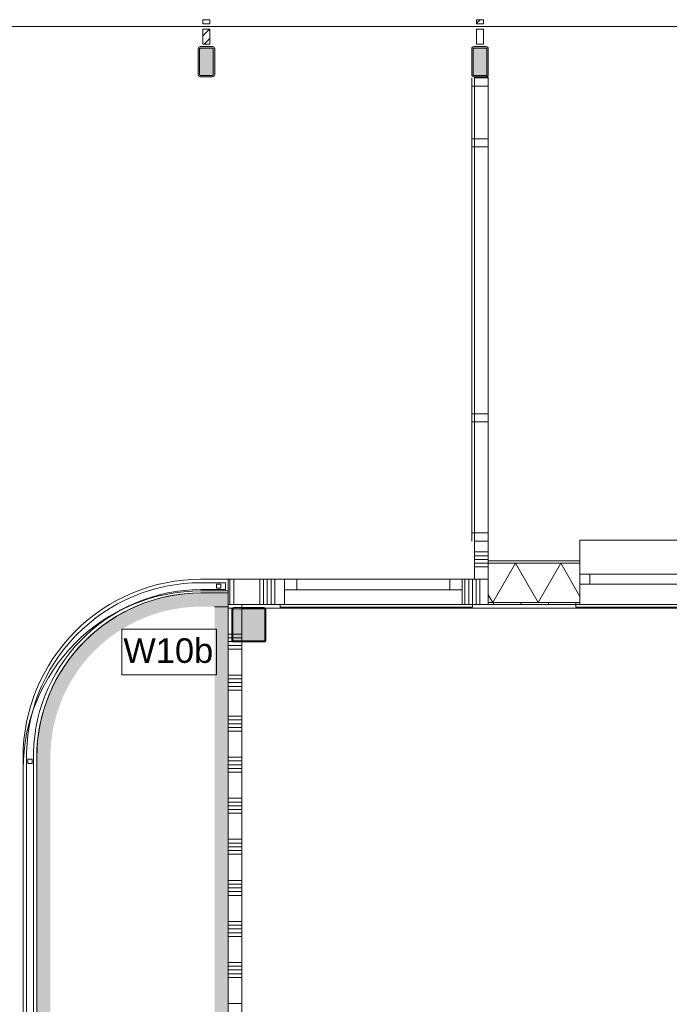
# Model space of a CAD drawing. Header units: millimetres. Extents: x -850 to 154668, y -24973 to 71030.
# Tile 197 of 212: x 71935 to 76685, y 23204 to 30400. Entities that reach past the tile are written whole.
import ezdxf

# ---------------------------------------------------------------- set-up
doc = ezdxf.new("R2010")
doc.units = ezdxf.units.MM
doc.header["$MEASUREMENT"] = 0
for name, color, linetype in [('Info Wandafwerking aanduiding', 7, 'Continuous'), ('Info Wandafwerking aanduiding Doorsnede-arcering', 7, 'Continuous'), ('New_21 Buitenwanden', 7, 'Continuous'), ('New_21 Buitenwanden Doorsnede-arcering', 7, 'Continuous'), ('New_21 Buitenwanden Laagscheidingslijnen', 7, 'Continuous'), ('New_21 Buitenwanden Ramen', 7, 'Continuous'), ('New_21 Vliesgevels', 7, 'Continuous'), ('New_21 Vliesgevels Doorsnede-arcering', 7, 'Continuous'), ('New_22 NC Binnenwanden', 7, 'Continuous'), ('New_22 NC Binnenwanden Doorsnede-arcering', 7, 'Continuous'), ('New_22 NC Binnenwanden Ramen', 7, 'Continuous'), ('New_23 Vloeren', 7, 'Continuous'), ('New_34 Balustrades', 7, 'Continuous'), ('New_Z Ruimtefuncties Zone omranding', 7, 'Continuous'), ('S-COLS-____-OTLN.RVT S', 7, 'Continuous'), ('S-COLS-____-OTLN.RVT S 2D arcering', 7, 'Continuous')]:
    doc.layers.add(name, color=color, linetype=linetype)
doc.styles.add('GENERATED_STYLE_1', font='txt')
pattern_1 = [(45, (0, 0), (-176.7767, 176.7767), []), (45, (-35.36, 35.36), (-176.7767, 176.7767), []), (45, (-70.7, 70.7), (-176.7767, 176.7767), [])]

# ---------------------------------------------------------------- blocks, each defined once
blk = doc.blocks.new('Slab_4_2', base_point=(42240, 24215))
at = {"layer": 'New_23 Vloeren', "color": 1, "linetype": 'Continuous', "lineweight": 0, "flags": 128}
blk.add_lwpolyline([(64109.9, 18020), (64209.9, 18020), (72060, 18020), (72060, 25010, -0.414213), (73260, 26210), (73460, 26210), (73460, 26125), (99110, 26125), (99110, 0), (73125, 0), (73125, 1975.4), (61760, 1975.4)], format="xyb", dxfattribs=at)
blk = doc.blocks.new('*X49')
at = {"layer": 'New_22 NC Binnenwanden Doorsnede-arcering', "color": 254, "linetype": 'Continuous', "lineweight": 0, "true_color": 0xe9ebeb}
for p, q in [((73460, 26099.9), (73467.5, 26099.9)), ((73467.5, 26099.9), (73500.7, 26099.9)), ((73460, 25909.6), (73467.5, 25909.6)), ((73467.5, 25909.6), (73485, 25909.6)), ((73460, 25882.2), (73467.5, 25882.2)), ((73460, 25854.7), (73467.5, 25854.7)), ((73467.5, 25882.2), (73485, 25882.2)), ((73467.5, 25854.7), (73489.7, 25854.7)), ((73460, 25827.3), (73467.5, 25827.3)), ((73460, 25799.9), (73467.5, 25799.9)), ((73467.5, 25827.3), (73560, 25827.3)), ((73467.5, 25799.9), (73560, 25799.9)), ((73460, 25609.6), (73467.5, 25609.6)), ((73460, 25582.2), (73467.5, 25582.2)), ((73460, 25554.7), (73467.5, 25554.7)), ((73467.5, 25609.6), (73560, 25609.6)), ((73467.5, 25582.2), (73560, 25582.2)), ((73467.5, 25554.7), (73560, 25554.7)), ((73460, 25527.3), (73467.5, 25527.3)), ((73460, 25499.9), (73467.5, 25499.9)), ((73467.5, 25527.3), (73560, 25527.3)), ((73467.5, 25499.9), (73560, 25499.9)), ((73460, 25309.6), (73467.5, 25309.6)), ((73460, 25282.2), (73467.5, 25282.2)), ((73467.5, 25309.6), (73560, 25309.6)), ((73467.5, 25282.2), (73560, 25282.2)), ((73460, 25254.7), (73467.5, 25254.7)), ((73460, 25227.3), (73467.5, 25227.3)), ((73460, 25199.9), (73467.5, 25199.9)), ((73467.5, 25254.7), (73560, 25254.7)), ((73467.5, 25227.3), (73560, 25227.3)), ((73467.5, 25199.9), (73560, 25199.9)), ((73460, 25009.6), (73467.5, 25009.6)), ((73460, 24982.2), (73467.5, 24982.2)), ((73467.5, 25009.6), (73560, 25009.6)), ((73467.5, 24982.2), (73560, 24982.2)), ((73460, 24954.7), (73467.5, 24954.7)), ((73460, 24927.3), (73467.5, 24927.3)), ((73460, 24899.9), (73467.5, 24899.9)), ((73467.5, 24954.7), (73560, 24954.7)), ((73467.5, 24927.3), (73560, 24927.3)), ((73467.5, 24899.9), (73560, 24899.9)), ((73460, 24709.6), (73467.5, 24709.6)), ((73467.5, 24709.6), (73560, 24709.6)), ((73460, 24682.2), (73467.5, 24682.2)), ((73460, 24654.7), (73467.5, 24654.7)), ((73460, 24627.3), (73467.5, 24627.3)), ((73467.5, 24682.2), (73560, 24682.2)), ((73467.5, 24654.7), (73560, 24654.7)), ((73467.5, 24627.3), (73560, 24627.3)), ((73460, 24599.9), (73467.5, 24599.9)), ((73467.5, 24599.9), (73560, 24599.9)), ((73460, 24409.6), (73467.5, 24409.6)), ((73467.5, 24409.6), (73560, 24409.6)), ((73460, 24382.2), (73467.5, 24382.2)), ((73460, 24354.7), (73467.5, 24354.7)), ((73460, 24327.3), (73467.5, 24327.3)), ((73467.5, 24382.2), (73560, 24382.2)), ((73467.5, 24354.7), (73560, 24354.7)), ((73467.5, 24327.3), (73560, 24327.3)), ((73460, 24299.9), (73467.5, 24299.9)), ((73467.5, 24299.9), (73560, 24299.9)), ((73460, 24109.6), (73467.5, 24109.6)), ((73467.5, 24109.6), (73560, 24109.6)), ((73460, 24082.2), (73467.5, 24082.2)), ((73460, 24054.7), (73467.5, 24054.7)), ((73467.5, 24082.2), (73560, 24082.2)), ((73467.5, 24054.7), (73560, 24054.7)), ((73460, 24027.3), (73467.5, 24027.3)), ((73460, 23999.9), (73467.5, 23999.9)), ((73467.5, 24027.3), (73560, 24027.3)), ((73467.5, 23999.9), (73560, 23999.9)), ((73460, 23809.6), (73467.5, 23809.6)), ((73460, 23782.2), (73467.5, 23782.2)), ((73460, 23754.7), (73467.5, 23754.7)), ((73467.5, 23809.6), (73560, 23809.6)), ((73467.5, 23782.2), (73560, 23782.2)), ((73467.5, 23754.7), (73560, 23754.7)), ((73460, 23727.3), (73467.5, 23727.3)), ((73460, 23699.9), (73467.5, 23699.9)), ((73467.5, 23727.3), (73560, 23727.3)), ((73467.5, 23699.9), (73560, 23699.9)), ((73460, 23509.6), (73467.5, 23509.6)), ((73460, 23482.2), (73467.5, 23482.2)), ((73467.5, 23509.6), (73560, 23509.6)), ((73467.5, 23482.2), (73560, 23482.2)), ((73460, 23454.7), (73467.5, 23454.7)), ((73460, 23427.3), (73467.5, 23427.3)), ((73460, 23399.9), (73467.5, 23399.9)), ((73467.5, 23454.7), (73560, 23454.7)), ((73467.5, 23427.3), (73560, 23427.3)), ((73467.5, 23399.9), (73560, 23399.9)), ((73460, 23209.6), (73467.5, 23209.6)), ((73467.5, 23209.6), (73560, 23209.6))]:
    blk.add_line(p, q, dxfattribs=at)
blk = doc.blocks.new('*X50')
at = {"layer": 'New_22 NC Binnenwanden Doorsnede-arcering', "color": 254, "linetype": 'Continuous', "lineweight": 0, "true_color": 0xe9ebeb}
for p, q in [((73493, 25909.6), (73560, 25909.6)), ((73493, 25882.2), (73560, 25882.2))]:
    blk.add_line(p, q, dxfattribs=at)
blk = doc.blocks.new('Wall_7_2', base_point=(73460, 26125))
at = {"layer": 'New_22 NC Binnenwanden', "color": 8, "linetype": 'Continuous', "lineweight": 0, "true_color": 0x778488, "flags": 128}
for points in [[(73460, 26125), (73460, 17250)], [(73560, 26125), (73460, 26125)], [(73560, 26100), (73560, 26125)], [(73560, 25858), (73560, 26092)], [(73560, 17525), (73560, 25850)]]:
    blk.add_lwpolyline(points, dxfattribs=at)
at = {"layer": 'New_22 NC Binnenwanden', "color": 8, "lineweight": 0, "true_color": 0x778488}
for name in ['*X49', '*X50']:
    blk.add_blockref(name, (0, 0), dxfattribs=at)
blk = doc.blocks.new('Wall_67_2', base_point=(73260, 26310))
at = {"layer": 'New_22 NC Binnenwanden', "color": 8, "linetype": 'Continuous', "lineweight": 0, "true_color": 0x778488}
for radius, start, end in [(1300, 89.99926, 180.00035), (1200, 89.99923, 180.00036)]:
    blk.add_arc((73260, 25010), radius, start, end, dxfattribs=at)
blk = doc.blocks.new('Wall_68_2', base_point=(71960, 25010))
at = {"layer": 'New_22 NC Binnenwanden', "color": 8, "linetype": 'Continuous', "lineweight": 0, "true_color": 0x778488, "flags": 128}
for points in [[(71960, 25010), (71960, 19005)], [(72060, 19005), (72060, 25010)]]:
    blk.add_lwpolyline(points, dxfattribs=at)
blk = doc.blocks.new('Wall_74_2', base_point=(73460, 26310))
at = {"layer": 'New_22 NC Binnenwanden', "color": 8, "linetype": 'Continuous', "lineweight": 0, "true_color": 0x778488, "flags": 128}
for points in [[(73460, 26310), (73260, 26310)], [(73460, 26310), (73460, 26210)], [(73260, 26210), (73460, 26210)]]:
    blk.add_lwpolyline(points, dxfattribs=at)
blk = doc.blocks.new('Curtain Wall_98_2')
at = {"layer": 'New_21 Vliesgevels Doorsnede-arcering', "linetype": 'Continuous', "lineweight": 0, "true_color": 0x000000}
h = blk.add_hatch(dxfattribs=at)
h.set_pattern_fill('505_Aluminium_0002', color=18, style=0, pattern_type=2)
h.set_pattern_definition(pattern_1)
h.paths.add_polyline_path([(73325.1, 30370), (73325.1, 30400), (73275.1, 30400), (73275.1, 30370)])
h = blk.add_hatch(dxfattribs=at)
h.set_pattern_fill('505_Aluminium_0002', color=18, style=0, pattern_type=2)
h.set_pattern_definition(pattern_1)
h.paths.add_polyline_path([(75325.1, 30370), (75325.1, 30400), (75275.1, 30400), (75275.1, 30370)])
h = blk.add_hatch(dxfattribs=at)
h.set_pattern_fill('505_Aluminium_0002', color=18, style=0, pattern_type=2)
h.set_pattern_definition(pattern_1)
h.paths.add_polyline_path([(73325.1, 30330), (73275.1, 30330), (73275.1, 30220), (73325.1, 30220)])
h = blk.add_hatch(dxfattribs=at)
h.set_pattern_fill('505_Aluminium_0002', color=18, style=0, pattern_type=2)
h.set_pattern_definition(pattern_1)
h.paths.add_polyline_path([(75325.1, 30330), (75275.1, 30330), (75275.1, 30220), (75325.1, 30220)])
at = {"layer": 'New_21 Vliesgevels', "color": 1, "linetype": 'Continuous', "lineweight": 0}
for p, q in [((73275.1, 30400), (73275.1, 30370)), ((73325.1, 30400), (73275.1, 30400)), ((73325.1, 30370), (73275.1, 30370)), ((73325.1, 30400), (73325.1, 30370)), ((75275.1, 30400), (75275.1, 30370)), ((75325.1, 30400), (75275.1, 30400)), ((75325.1, 30370), (75275.1, 30370)), ((75325.1, 30400), (75325.1, 30370)), ((71300.1, 30350), (73300.1, 30350)), ((73275.1, 30330), (73275.1, 30220)), ((73325.1, 30330), (73275.1, 30330)), ((73300.1, 30350), (75300.1, 30350)), ((73325.1, 30330), (73325.1, 30220)), ((75275.1, 30330), (75275.1, 30220)), ((75325.1, 30330), (75275.1, 30330)), ((75300.1, 30350), (77300.1, 30350)), ((75325.1, 30330), (75325.1, 30220)), ((73325.1, 30220), (73275.1, 30220)), ((75325.1, 30220), (75275.1, 30220))]:
    blk.add_line(p, q, dxfattribs=at)
blk = doc.blocks.new('*X1019')
at = {"layer": 'New_21 Buitenwanden Doorsnede-arcering', "linetype": 'Continuous', "lineweight": 0, "true_color": 0xe9ebeb}
for points in [[(75451.3, 26427.2), (75451.3, 26427.1), (75601.3, 26427.1), (75601.3, 26427.2)], [(75751.3, 26427.2), (75751.3, 26427.1), (75901.3, 26427.1), (75901.3, 26427.2)]]:
    blk.add_hatch(color=254, dxfattribs=at).paths.add_polyline_path(points)
blk = doc.blocks.new('*X1028')
at = {"layer": 'New_21 Buitenwanden Doorsnede-arcering', "linetype": 'Continuous', "lineweight": 0, "true_color": 0xe9ebeb}
for points in [[(75451.3, 26140.1), (75451.3, 26140), (75601.3, 26140), (75601.3, 26140.1)], [(75751.3, 26140.1), (75751.3, 26140), (75901.3, 26140), (75901.3, 26140.1)]]:
    blk.add_hatch(color=254, dxfattribs=at).paths.add_polyline_path(points)
blk = doc.blocks.new('*X1037')
at = {"layer": 'New_21 Buitenwanden Doorsnede-arcering', "color": 254, "linetype": 'Continuous', "lineweight": 0, "true_color": 0xe9ebeb}
for p, q in [((75559, 26427.1), (75393.3, 26140.1)), ((75559, 26427.1), (75724.7, 26140.1)), ((75890.4, 26427.1), (75724.7, 26140.1)), ((75890.4, 26427.1), (76030.2, 26184.9)), ((75360.1, 26197.6), (75393.3, 26140.1))]:
    blk.add_line(p, q, dxfattribs=at)
blk = doc.blocks.new('R1 22_7')
at = {"layer": 'New_21 Buitenwanden Ramen', "color": 1, "linetype": 'Continuous', "lineweight": 0}
for p, q in [((-725, 150.2), (-725, 168.2)), ((-725, 168.2), (680, 168.2)), ((-650, 150.2), (-680, 150.2)), ((-650, 150.2), (-680, 150.2)), ((-650, 135.2), (-650, 150.2)), ((-650, 135.2), (-650, 150.2)), ((650, 135.2), (650, 150.2)), ((650, 135.2), (650, 150.2)), ((650, 150.2), (680, 150.2)), ((650, 150.2), (680, 150.2)), ((680, 168.2), (680, 150.2)), ((-650, 0), (-650, 135.1)), ((-650, 0), (-650, 135.1)), ((650, 0), (650, 135.1)), ((650, 0), (650, 135.1)), ((-650, 0), (-577, 0)), ((-650, -72), (-650, 0)), ((-650, -72), (-650, 0)), ((-577, 0), (-577, -72)), ((-577, 0), (577, 0)), ((577, -72), (577, 0)), ((577, 0), (650, 0)), ((650, -72), (650, 0)), ((650, -72), (650, 0)), ((-577, -72), (-650, -72)), ((-650, -152), (-650, -72)), ((577, -72), (-577, -72)), ((650, -72), (577, -72)), ((650, -152), (650, -72)), ((-650, -170), (-650, -320)), ((650, -320), (650, -170)), ((-650, -320), (650, -320))]:
    blk.add_line(p, q, dxfattribs=at)
at = {"layer": 'New_21 Buitenwanden Ramen', "color": 9, "linetype": 'Continuous', "lineweight": 0}
for p, q in [((-650, 150.2), (650, 150.2)), ((-650, 135.1), (-650, 135.2)), ((-650, 135.1), (-650, 135.2)), ((650, 135.1), (650, 135.2)), ((650, 135.1), (650, 135.2)), ((-650, -170), (-650, -152)), ((650, -170), (650, -152))]:
    blk.add_line(p, q, dxfattribs=at)
blk = doc.blocks.new('Wall_155_2', base_point=(99110, 26125))
at = {"layer": 'New_21 Buitenwanden Doorsnede-arcering', "linetype": 'Continuous', "lineweight": 0, "true_color": 0xe9ebeb}
h = blk.add_hatch(dxfattribs=at)
h.set_pattern_fill('930_Lijnen_vert_200_0002', color=254, style=0, pattern_type=2)
h.set_pattern_definition([(270, (0, 0), (200, 0), [])])
h.paths.add_polyline_path([(75360.1, 26125), (76030.2, 26125), (76030.2, 26140), (75360.1, 26140)])
at = {"layer": 'New_21 Buitenwanden', "color": 8, "linetype": 'Continuous', "lineweight": 0, "true_color": 0x778488}
for p, q in [((76030.2, 26445.2), (76030.2, 26427.2)), ((76030.2, 26427.2), (76030.2, 26347.2)), ((76030.2, 26347.2), (76030.2, 26275.2)), ((76030.2, 26275.2), (76030.2, 26140.1)), ((76030.2, 26125), (76000.2, 26125)), ((76030.2, 26140.1), (76030.2, 26140)), ((76030.2, 26140), (76030.2, 26125))]:
    blk.add_line(p, q, dxfattribs=at)
at = {"layer": 'New_21 Buitenwanden', "color": 8, "linetype": 'Continuous', "lineweight": 0, "true_color": 0x778488, "flags": 128}
for points in [[(76030.2, 26445.2), (75360.1, 26445.2)], [(75360.1, 26445.2), (75360.1, 26427.2)], [(75360.1, 26427.2), (75360.1, 26427.1)], [(75360.1, 26427.1), (75360.1, 26140.1)], [(75360.1, 26140.1), (75360.1, 26140)], [(75360.1, 26140), (75360.1, 26125)], [(75360.1, 26125), (76030.2, 26125)]]:
    blk.add_lwpolyline(points, dxfattribs=at)
at = {"layer": 'New_21 Buitenwanden Laagscheidingslijnen', "color": 8, "linetype": 'Continuous', "lineweight": 0, "true_color": 0x778488}
for p, q in [((76030.2, 26427.2), (75360.1, 26427.2)), ((76030.2, 26427.1), (75360.1, 26427.1)), ((75360.1, 26140.1), (76030.2, 26140.1)), ((75360.1, 26140), (76030.2, 26140))]:
    blk.add_line(p, q, dxfattribs=at)
at = {"layer": 'New_21 Buitenwanden', "color": 8, "lineweight": 0, "true_color": 0x778488}
for name in ['*X1037', '*X1019', '*X1028']:
    blk.add_blockref(name, (0, 0), dxfattribs=at)
at = {"layer": 'New_21 Buitenwanden Ramen', "color": 1, "linetype": 'Continuous', "lineweight": 0, "zscale": 1000, "rotation": 180}
blk.add_blockref('R1 22_7', (76680.2, 26275.2), dxfattribs=at)
blk = doc.blocks.new('*X1238')
at = {"layer": 'New_22 NC Binnenwanden Doorsnede-arcering', "color": 254, "linetype": 'Continuous', "lineweight": 0, "true_color": 0xe9ebeb}
for p, q in [((73472.6, 26125), (73472.6, 26310)), ((73500, 26125), (73500, 26310)), ((73690.3, 26125), (73690.3, 26310)), ((73717.7, 26125), (73717.7, 26310)), ((73745.1, 26125), (73745.1, 26310)), ((73772.6, 26125), (73772.6, 26310)), ((73800, 26125), (73800, 26310))]:
    blk.add_line(p, q, dxfattribs=at)
blk = doc.blocks.new('*X1239')
at = {"layer": 'New_22 NC Binnenwanden Doorsnede-arcering', "color": 254, "linetype": 'Continuous', "lineweight": 0, "true_color": 0xe9ebeb}
for p, q in [((75190.3, 26125), (75190.3, 26310)), ((75217.7, 26125), (75217.7, 26310)), ((75245.1, 26125), (75245.1, 26310)), ((75272.6, 26125), (75272.6, 26310)), ((75300, 26125), (75300, 26310))]:
    blk.add_line(p, q, dxfattribs=at)
blk = doc.blocks.new('R1 22_10')
at = {"layer": 'New_22 NC Binnenwanden Ramen', "color": 1, "linetype": 'Continuous', "lineweight": 0}
for p, q in [((-725, 109), (-725, 127)), ((-725, 127), (680, 127)), ((-650, 109), (-680, 109)), ((-650, 109), (-680, 109)), ((-650, 0), (-650, 109)), ((-650, 0), (-650, 109)), ((650, 0), (650, 109)), ((650, 0), (650, 109)), ((650, 109), (680, 109)), ((650, 109), (680, 109)), ((680, 127), (680, 109)), ((-650, 0), (-560, 0)), ((-650, -76), (-650, 0)), ((-650, -76), (-650, 0)), ((-560, 0), (-560, -76)), ((-560, 0), (560, 0)), ((560, -76), (560, 0)), ((560, 0), (650, 0)), ((650, -76), (650, 0)), ((650, -76), (650, 0)), ((-560, -76), (-650, -76)), ((560, -76), (-560, -76)), ((650, -76), (560, -76))]:
    blk.add_line(p, q, dxfattribs=at)
at = {"layer": 'New_22 NC Binnenwanden Ramen', "color": 9, "linetype": 'Continuous', "lineweight": 0}
blk.add_line((-650, 109), (650, 109), dxfattribs=at)
blk = doc.blocks.new('Wall_171_2', base_point=(75360.1, 26310))
at = {"layer": 'New_22 NC Binnenwanden', "color": 8, "linetype": 'Continuous', "lineweight": 0, "true_color": 0x778488}
for p, q in [((73870.2, 26310), (73870.2, 26234)), ((75170.2, 26310), (75170.2, 26234)), ((73870.2, 26234), (73870.2, 26125)), ((75170.2, 26234), (75170.2, 26125)), ((73870.2, 26125), (73840.2, 26125)), ((75170.2, 26125), (75200.2, 26125))]:
    blk.add_line(p, q, dxfattribs=at)
at = {"layer": 'New_22 NC Binnenwanden', "color": 8, "linetype": 'Continuous', "lineweight": 0, "true_color": 0x778488, "flags": 128}
for points in [[(73870.2, 26310), (73460, 26310)], [(73460, 26310), (73460, 26125)], [(75360.1, 26310), (75170.2, 26310)], [(75360.1, 26125), (75360.1, 26310)], [(73460, 26125), (73870.2, 26125)], [(75170.2, 26125), (75360.1, 26125)]]:
    blk.add_lwpolyline(points, dxfattribs=at)
at = {"layer": 'New_22 NC Binnenwanden', "color": 8, "lineweight": 0, "true_color": 0x778488}
for name in ['*X1238', '*X1239']:
    blk.add_blockref(name, (0, 0), dxfattribs=at)
at = {"layer": 'New_22 NC Binnenwanden Ramen', "color": 1, "linetype": 'Continuous', "lineweight": 0, "zscale": 1000, "rotation": 180}
blk.add_blockref('R1 22_10', (74520.2, 26234), dxfattribs=at)
blk = doc.blocks.new('Wall_306_2', base_point=(72059.8, 18020))
at = {"layer": 'Info Wandafwerking aanduiding Doorsnede-arcering', "linetype": 'Continuous', "lineweight": 0, "true_color": 0xf913a5}
blk.add_hatch(color=220, dxfattribs=at).paths.add_polyline_path([(72159.8, 18020), (72160, 24981.8), (72060, 24980.5), (72059.8, 18020)])
blk = doc.blocks.new('Wall_307_2', base_point=(73260, 26210))
at = {"layer": 'Info Wandafwerking aanduiding Doorsnede-arcering', "linetype": 'Continuous', "lineweight": 0, "true_color": 0xf913a5}
blk.add_hatch(color=220, dxfattribs=at).paths.add_polyline_path([(73260, 26210, 0.421244), (72060, 24980.5), (72160, 24981.8, -0.421559), (73260, 26110)])
blk = doc.blocks.new('Wall_308_2', base_point=(73260, 26210))
at = {"layer": 'Info Wandafwerking aanduiding Doorsnede-arcering', "linetype": 'Continuous', "lineweight": 0, "true_color": 0xf913a5}
blk.add_hatch(color=220, dxfattribs=at).paths.add_polyline_path([(73260, 26110), (73460, 26110), (73460, 26210), (73260, 26210)])
blk = doc.blocks.new('Wall_366_2', base_point=(73460, 17150))
at = {"layer": 'Info Wandafwerking aanduiding Doorsnede-arcering', "linetype": 'Continuous', "lineweight": 0}
blk.add_hatch(color=1, dxfattribs=at).paths.add_polyline_path([(73460, 17150), (73460, 26110), (73360, 26110), (73360, 17150)])
at = {"layer": 'Info Wandafwerking aanduiding', "color": 9, "linetype": 'Continuous', "lineweight": 0, "flags": 128}
blk.add_lwpolyline([(73460, 26110), (73360, 26110)], dxfattribs=at)
blk = doc.blocks.new('Railing_17_2')
at = {"layer": 'New_34 Balustrades', "color": 9, "linetype": 'Continuous', "lineweight": 0}
for p, q in [((73390, 26285), (73260, 26285)), ((73375, 26275), (73375, 26245)), ((73405, 26275), (73375, 26275)), ((73440, 26285), (73390, 26285)), ((73405, 26245), (73405, 26275)), ((73440, 26235), (73440, 26285)), ((73260, 26235), (73390, 26235)), ((73375, 26245), (73405, 26245)), ((73390, 26235), (73440, 26235)), ((71985, 24979.7), (71984.8, 18070)), ((72025, 24994.9), (71995, 24994.9)), ((71995, 24994.9), (71995, 24964.9)), ((72025, 24964.9), (72025, 24994.9)), ((72034.8, 18070), (72035, 24980.2)), ((71995, 24964.9), (72025, 24964.9))]:
    blk.add_line(p, q, dxfattribs=at)
for radius, end in [(1275.6, 181.33466), (1225.6, 181.36164)]:
    blk.add_arc((73260.3, 25009.4), radius, 90.01323, end, dxfattribs=at)
blk = doc.blocks.new('Column 151[3]_2', base_point=(0.5, 3))
at = {"layer": 'S-COLS-____-OTLN.RVT S 2D arcering', "linetype": 'Continuous', "lineweight": 0, "true_color": 0x778488}
h = blk.add_hatch(color=8, dxfattribs=at)
h.paths.add_polyline_path([(73240.6, 29998), (73241.7, 29992.2), (73245, 29987.4), (73249.8, 29984.1), (73255.6, 29983), (73345.6, 29983), (73351.3, 29984.1), (73356.2, 29987.4), (73359.4, 29992.2), (73360.6, 29998), (73360.6, 30188), (73359.4, 30193.7), (73356.2, 30198.6), (73351.3, 30201.8), (73345.6, 30203), (73255.6, 30203), (73249.8, 30201.8), (73245, 30198.6), (73241.7, 30193.7), (73240.6, 30188)])
h.paths.add_polyline_path([(73345.6, 29993), (73255.6, 29993), (73253.7, 29993.3), (73252, 29994.4), (73251, 29996), (73250.6, 29998), (73250.6, 30188), (73251, 30189.9), (73252, 30191.5), (73253.7, 30192.6), (73255.6, 30193), (73345.6, 30193), (73347.5, 30192.6), (73349.1, 30191.5), (73350.2, 30189.9), (73350.6, 30188), (73350.6, 29998), (73350.2, 29996), (73349.1, 29994.4), (73347.5, 29993.3)], flags=0)
blk.add_hatch(color=8, dxfattribs=at).paths.add_polyline_path([(73345.6, 30193), (73255.6, 30193), (73253.7, 30192.6), (73252, 30191.5), (73251, 30189.9), (73250.6, 30188), (73250.6, 29998), (73251, 29996), (73252, 29994.4), (73253.7, 29993.3), (73255.6, 29993), (73345.6, 29993), (73347.5, 29993.3), (73349.1, 29994.4), (73350.2, 29996), (73350.6, 29998), (73350.6, 30188), (73350.2, 30189.9), (73349.1, 30191.5), (73347.5, 30192.6)])
at = {"layer": 'S-COLS-____-OTLN.RVT S', "color": 1, "linetype": 'Continuous', "lineweight": 0}
for p, q in [((73241.7, 30193.7), (73240.6, 30188)), ((73240.6, 30188), (73240.6, 29998)), ((73245, 30198.6), (73241.7, 30193.7)), ((73249.8, 30201.8), (73245, 30198.6)), ((73255.6, 30203), (73249.8, 30201.8)), ((73250.6, 30188), (73251, 30189.9)), ((73250.6, 29998), (73250.6, 30188)), ((73251, 30189.9), (73252, 30191.5)), ((73252, 30191.5), (73253.7, 30192.6)), ((73253.7, 30192.6), (73255.6, 30193)), ((73345.6, 30203), (73255.6, 30203)), ((73255.6, 30193), (73345.6, 30193)), ((73351.3, 30201.8), (73345.6, 30203)), ((73345.6, 30193), (73347.5, 30192.6)), ((73347.5, 30192.6), (73349.1, 30191.5)), ((73349.1, 30191.5), (73350.2, 30189.9)), ((73350.2, 30189.9), (73350.6, 30188)), ((73350.6, 30188), (73350.6, 29998)), ((73356.2, 30198.6), (73351.3, 30201.8)), ((73359.4, 30193.7), (73356.2, 30198.6)), ((73360.6, 30188), (73359.4, 30193.7)), ((73360.6, 29998), (73360.6, 30188)), ((73240.6, 29998), (73241.7, 29992.2)), ((73241.7, 29992.2), (73245, 29987.4)), ((73245, 29987.4), (73249.8, 29984.1)), ((73249.8, 29984.1), (73255.6, 29983)), ((73251, 29996), (73250.6, 29998)), ((73252, 29994.4), (73251, 29996)), ((73253.7, 29993.3), (73252, 29994.4)), ((73255.6, 29993), (73253.7, 29993.3)), ((73345.6, 29993), (73255.6, 29993)), ((73255.6, 29983), (73345.6, 29983)), ((73347.5, 29993.3), (73345.6, 29993)), ((73345.6, 29983), (73351.3, 29984.1)), ((73349.1, 29994.4), (73347.5, 29993.3)), ((73350.2, 29996), (73349.1, 29994.4)), ((73350.6, 29998), (73350.2, 29996)), ((73351.3, 29984.1), (73356.2, 29987.4)), ((73356.2, 29987.4), (73359.4, 29992.2)), ((73359.4, 29992.2), (73360.6, 29998))]:
    blk.add_line(p, q, dxfattribs=at)
blk = doc.blocks.new('Column 165[10]_2', base_point=(0.5, 3))
at = {"layer": 'S-COLS-____-OTLN.RVT S 2D arcering', "linetype": 'Continuous', "lineweight": 0, "true_color": 0x778488}
h = blk.add_hatch(color=8, dxfattribs=at)
h.paths.add_polyline_path([(75360.6, 29998), (75360.6, 30188), (75359.4, 30193.7), (75356.2, 30198.6), (75351.3, 30201.8), (75345.6, 30203), (75255.6, 30203), (75249.8, 30201.8), (75245, 30198.6), (75241.7, 30193.7), (75240.6, 30188), (75240.6, 29998), (75241.7, 29992.2), (75245, 29987.4), (75249.8, 29984.1), (75255.6, 29983), (75345.6, 29983), (75351.3, 29984.1), (75356.2, 29987.4), (75359.4, 29992.2)])
h.paths.add_polyline_path([(75255.6, 29993), (75253.7, 29993.3), (75252, 29994.4), (75251, 29996), (75250.6, 29998), (75250.6, 30188), (75251, 30189.9), (75252, 30191.5), (75253.7, 30192.6), (75255.6, 30193), (75345.6, 30193), (75347.5, 30192.6), (75349.1, 30191.5), (75350.2, 30189.9), (75350.6, 30188), (75350.6, 29998), (75350.2, 29996), (75349.1, 29994.4), (75347.5, 29993.3), (75345.6, 29993)], flags=0)
blk.add_hatch(color=8, dxfattribs=at).paths.add_polyline_path([(75255.6, 30193), (75253.7, 30192.6), (75252, 30191.5), (75251, 30189.9), (75250.6, 30188), (75250.6, 29998), (75251, 29996), (75252, 29994.4), (75253.7, 29993.3), (75255.6, 29993), (75345.6, 29993), (75347.5, 29993.3), (75349.1, 29994.4), (75350.2, 29996), (75350.6, 29998), (75350.6, 30188), (75350.2, 30189.9), (75349.1, 30191.5), (75347.5, 30192.6), (75345.6, 30193)])
at = {"layer": 'S-COLS-____-OTLN.RVT S', "color": 1, "linetype": 'Continuous', "lineweight": 0}
for p, q in [((75241.7, 30193.7), (75240.6, 30188)), ((75240.6, 30188), (75240.6, 29998)), ((75245, 30198.6), (75241.7, 30193.7)), ((75249.8, 30201.8), (75245, 30198.6)), ((75255.6, 30203), (75249.8, 30201.8)), ((75250.6, 30188), (75251, 30189.9)), ((75250.6, 29998), (75250.6, 30188)), ((75251, 30189.9), (75252, 30191.5)), ((75252, 30191.5), (75253.7, 30192.6)), ((75253.7, 30192.6), (75255.6, 30193)), ((75345.6, 30203), (75255.6, 30203)), ((75255.6, 30193), (75345.6, 30193)), ((75351.3, 30201.8), (75345.6, 30203)), ((75345.6, 30193), (75347.5, 30192.6)), ((75347.5, 30192.6), (75349.1, 30191.5)), ((75349.1, 30191.5), (75350.2, 30189.9)), ((75350.2, 30189.9), (75350.6, 30188)), ((75350.6, 30188), (75350.6, 29998)), ((75356.2, 30198.6), (75351.3, 30201.8)), ((75359.4, 30193.7), (75356.2, 30198.6)), ((75360.6, 30188), (75359.4, 30193.7)), ((75360.6, 29998), (75360.6, 30188)), ((75240.6, 29998), (75241.7, 29992.2)), ((75241.7, 29992.2), (75245, 29987.4)), ((75245, 29987.4), (75249.8, 29984.1)), ((75249.8, 29984.1), (75255.6, 29983)), ((75251, 29996), (75250.6, 29998)), ((75252, 29994.4), (75251, 29996)), ((75253.7, 29993.3), (75252, 29994.4)), ((75255.6, 29993), (75253.7, 29993.3)), ((75345.6, 29993), (75255.6, 29993)), ((75255.6, 29983), (75345.6, 29983)), ((75347.5, 29993.3), (75345.6, 29993)), ((75345.6, 29983), (75351.3, 29984.1)), ((75349.1, 29994.4), (75347.5, 29993.3)), ((75350.2, 29996), (75349.1, 29994.4)), ((75350.6, 29998), (75350.2, 29996)), ((75351.3, 29984.1), (75356.2, 29987.4)), ((75356.2, 29987.4), (75359.4, 29992.2)), ((75359.4, 29992.2), (75360.6, 29998))]:
    blk.add_line(p, q, dxfattribs=at)
blk = doc.blocks.new('Column 260[100]_2', base_point=(0.5, 3))
at = {"layer": 'S-COLS-____-OTLN.RVT S 2D arcering', "linetype": 'Continuous', "lineweight": 0, "true_color": 0x778488}
h = blk.add_hatch(color=8, dxfattribs=at)
h.paths.add_polyline_path([(73485.5, 25866), (73486.5, 25861), (73489.3, 25856.8), (73493.5, 25853.9), (73498.5, 25853), (73722.5, 25853), (73727.5, 25853.9), (73731.7, 25856.8), (73734.5, 25861), (73735.5, 25866), (73735.5, 26090), (73734.5, 26094.9), (73731.7, 26099.1), (73727.5, 26102), (73722.5, 26103), (73498.5, 26103), (73493.5, 26102), (73489.3, 26099.1), (73486.5, 26094.9), (73485.5, 26090)])
h.paths.add_polyline_path([(73722.5, 25861), (73498.5, 25861), (73496.6, 25861.3), (73495, 25862.4), (73493.9, 25864), (73493.5, 25866), (73493.5, 26090), (73493.9, 26091.9), (73495, 26093.5), (73496.6, 26094.6), (73498.5, 26095), (73722.5, 26095), (73724.4, 26094.6), (73726.1, 26093.5), (73727.1, 26091.9), (73727.5, 26090), (73727.5, 25866), (73727.1, 25864), (73726.1, 25862.4), (73724.4, 25861.3)], flags=0)
blk.add_hatch(color=8, dxfattribs=at).paths.add_polyline_path([(73722.5, 26095), (73498.5, 26095), (73496.6, 26094.6), (73495, 26093.5), (73493.9, 26091.9), (73493.5, 26090), (73493.5, 25866), (73493.9, 25864), (73495, 25862.4), (73496.6, 25861.3), (73498.5, 25861), (73722.5, 25861), (73724.4, 25861.3), (73726.1, 25862.4), (73727.1, 25864), (73727.5, 25866), (73727.5, 26090), (73727.1, 26091.9), (73726.1, 26093.5), (73724.4, 26094.6)])
at = {"layer": 'S-COLS-____-OTLN.RVT S', "color": 1, "linetype": 'Continuous', "lineweight": 0}
for p, q in [((73486.5, 26094.9), (73485.5, 26090)), ((73485.5, 26090), (73485.5, 25866)), ((73489.3, 26099.1), (73486.5, 26094.9)), ((73493.5, 26102), (73489.3, 26099.1)), ((73498.5, 26103), (73493.5, 26102)), ((73493.5, 26090), (73493.9, 26091.9)), ((73493.5, 25866), (73493.5, 26090)), ((73493.9, 26091.9), (73495, 26093.5)), ((73495, 26093.5), (73496.6, 26094.6)), ((73496.6, 26094.6), (73498.5, 26095)), ((73722.5, 26103), (73498.5, 26103)), ((73498.5, 26095), (73722.5, 26095)), ((73727.5, 26102), (73722.5, 26103)), ((73722.5, 26095), (73724.4, 26094.6)), ((73724.4, 26094.6), (73726.1, 26093.5)), ((73726.1, 26093.5), (73727.1, 26091.9)), ((73727.1, 26091.9), (73727.5, 26090)), ((73731.7, 26099.1), (73727.5, 26102)), ((73727.5, 26090), (73727.5, 25866)), ((73734.5, 26094.9), (73731.7, 26099.1)), ((73735.5, 26090), (73734.5, 26094.9)), ((73735.5, 25866), (73735.5, 26090)), ((73485.5, 25866), (73486.5, 25861)), ((73486.5, 25861), (73489.3, 25856.8)), ((73489.3, 25856.8), (73493.5, 25853.9)), ((73493.9, 25864), (73493.5, 25866)), ((73493.5, 25853.9), (73498.5, 25853)), ((73495, 25862.4), (73493.9, 25864)), ((73496.6, 25861.3), (73495, 25862.4)), ((73498.5, 25861), (73496.6, 25861.3)), ((73722.5, 25861), (73498.5, 25861)), ((73498.5, 25853), (73722.5, 25853)), ((73724.4, 25861.3), (73722.5, 25861)), ((73722.5, 25853), (73727.5, 25853.9)), ((73726.1, 25862.4), (73724.4, 25861.3)), ((73727.1, 25864), (73726.1, 25862.4)), ((73727.5, 25866), (73727.1, 25864)), ((73727.5, 25853.9), (73731.7, 25856.8)), ((73731.7, 25856.8), (73734.5, 25861)), ((73734.5, 25861), (73735.5, 25866))]:
    blk.add_line(p, q, dxfattribs=at)
blk = doc.blocks.new('R3 bl ol 22_5')
at = {"layer": 'New_22 NC Binnenwanden Ramen', "color": 9, "linetype": 'Continuous', "lineweight": 0}
for p, q in [((-1692.7, 0), (1692.7, 0)), ((-1692.7, -100), (1692.7, -100))]:
    blk.add_line(p, q, dxfattribs=at)
at = {"layer": 'New_22 NC Binnenwanden Ramen', "color": 1, "linetype": 'Continuous', "lineweight": 0}
for p, q in [((-1692.7, 0), (-1632.7, 0)), ((-1632.7, 0), (-1632.7, -120)), ((-1632.7, 0), (-822.3, 0)), ((-822.3, -120), (-822.3, 0)), ((-822.3, 0), (-792.3, 0)), ((-792.3, 0), (-762.3, 0)), ((-762.3, 0), (-762.3, -120)), ((-762.3, 0), (1187.7, 0)), ((1187.7, -120), (1187.7, 0)), ((1187.7, 0), (1217.7, 0)), ((1217.7, 0), (1247.7, 0)), ((1247.7, 0), (1247.7, -120)), ((1247.7, 0), (1632.7, 0)), ((1632.7, -120), (1632.7, 0)), ((1632.7, 0), (1692.7, 0)), ((-1632.7, -120), (-1692.7, -120)), ((-822.3, -120), (-1632.7, -120)), ((-792.3, -120), (-822.3, -120)), ((-762.3, -120), (-792.3, -120)), ((1187.7, -120), (-762.3, -120)), ((1217.7, -120), (1187.7, -120)), ((1247.7, -120), (1217.7, -120)), ((1632.7, -120), (1247.7, -120)), ((1692.7, -120), (1632.7, -120))]:
    blk.add_line(p, q, dxfattribs=at)
at = {"layer": 'New_22 NC Binnenwanden Ramen', "color": 7, "linetype": 'Continuous', "lineweight": 0}
for p, q in [((-1692.7, 0), (-1692.7, -100)), ((-1692.7, 0), (-1692.7, -100)), ((1692.7, 0), (1692.7, -100)), ((1692.7, 0), (1692.7, -100))]:
    blk.add_line(p, q, dxfattribs=at)
blk = doc.blocks.new('Wall_506_2', base_point=(75310.1, 29980))
at = {"layer": 'New_22 NC Binnenwanden', "color": 8, "linetype": 'Continuous', "lineweight": 0, "true_color": 0x778488}
for p, q in [((75360.1, 29975), (75260.1, 29975)), ((75360.1, 26589.6), (75260.1, 26589.6))]:
    blk.add_line(p, q, dxfattribs=at)
at = {"layer": 'New_22 NC Binnenwanden', "color": 8, "linetype": 'Continuous', "lineweight": 0, "true_color": 0x778488, "flags": 128}
for points in [[(75260.1, 29980), (75260.1, 29975)], [(75360.1, 29980), (75340.1, 29980)], [(75360.1, 29975), (75360.1, 29980)], [(75260.1, 26589.6), (75260.1, 26574.7)], [(75360.1, 26574.7), (75360.1, 26589.6)]]:
    blk.add_lwpolyline(points, dxfattribs=at)
at = {"layer": 'New_22 NC Binnenwanden Ramen', "color": 1, "linetype": 'Continuous', "lineweight": 0, "xscale": -1, "zscale": 1000, "rotation": 270}
blk.add_blockref('R3 bl ol 22_5', (75360.1, 28282.3), dxfattribs=at)
blk = doc.blocks.new('*X2839')
at = {"layer": 'New_22 NC Binnenwanden Doorsnede-arcering', "color": 254, "linetype": 'Continuous', "lineweight": 0, "true_color": 0xe9ebeb}
for p, q in [((75260.1, 26509.7), (75360.1, 26509.7)), ((75260.1, 26482.3), (75360.1, 26482.3)), ((75260.1, 26454.9), (75360.1, 26454.9)), ((75260.1, 26427.4), (75360.1, 26427.4)), ((75260.1, 26400), (75360.1, 26400))]:
    blk.add_line(p, q, dxfattribs=at)
blk = doc.blocks.new('Wall_572_2', base_point=(75310.1, 26574.7))
at = {"layer": 'New_22 NC Binnenwanden', "color": 8, "linetype": 'Continuous', "lineweight": 0, "true_color": 0x778488, "flags": 128}
for points in [[(75260.1, 26574.7), (75260.1, 26310)], [(75360.1, 26310), (75360.1, 26574.7)], [(75360.1, 26310), (75260.1, 26310)]]:
    blk.add_lwpolyline(points, dxfattribs=at)
at = {"layer": 'New_22 NC Binnenwanden', "color": 8, "lineweight": 0, "true_color": 0x778488}
blk.add_blockref('*X2839', (0, 0), dxfattribs=at)

msp = doc.modelspace()

# ---------------------------------------------------------------- linework, layer by layer
at = {"layer": 'Info Wandafwerking aanduiding', "color": 9, "linetype": 'Continuous', "lineweight": 0, "flags": 128}
msp.add_lwpolyline([(72681.3, 25945.4), (73374.8, 25945.4), (73374.8, 25612.6), (72681.3, 25612.6)], close=True, dxfattribs=at)
at = {"layer": 'New_Z Ruimtefuncties Zone omranding', "color": 41, "linetype": 'Continuous', "lineweight": 0, "true_color": 0xffdd55, "flags": 128}
msp.add_lwpolyline([(62210.1, 1975.4), (73359.9, 1975.2), (73360, 8949.9), (74305.1, 8949.8), (74305.1, 10949.8), (74268, 10949.8, -0.414214), (73268, 11949.9), (73268, 14149.9, -0.414214), (74268, 15149.8), (74302.8, 15149.8), (74302.8, 17149.8), (73460.1, 17149.9), (73460.2, 26224.9), (73260.2, 26224.9, 0.414216), (71960.2, 24924.9), (71960.3, 20054.3), (64160.1, 20054.4)], format="xyb", dxfattribs=at)
at = {"layer": 'New_Z Ruimtefuncties Zone omranding', "color": 211, "linetype": 'Continuous', "lineweight": 0, "true_color": 0xffaaff, "flags": 128}
msp.add_lwpolyline([(73560, 17250), (77485, 17250), (80410, 17250), (80410, 26100), (77735, 26100), (73735, 26100), (73560, 26099.3), (73560, 21450)], close=True, dxfattribs=at)

# ---------------------------------------------------------------- block references
at = {"layer": 'Info Wandafwerking aanduiding', "color": 1, "lineweight": 0}
for name, p in [('Wall_307_2', (73260, 26210)), ('Wall_308_2', (73260, 26210)), ('Wall_366_2', (73460, 17150)), ('Wall_306_2', (72059.8, 18020))]:
    msp.add_blockref(name, p, dxfattribs=at)
at = {"layer": 'New_21 Buitenwanden', "color": 8, "lineweight": 0, "true_color": 0x778488}
msp.add_blockref('Wall_155_2', (99110, 26125), dxfattribs=at)
at = {"layer": 'New_21 Vliesgevels', "linetype": 'Continuous', "lineweight": 0}
msp.add_blockref('Curtain Wall_98_2', (0, 0), dxfattribs=at)
at = {"layer": 'New_22 NC Binnenwanden', "color": 8, "lineweight": 0, "true_color": 0x778488}
for name, p in [('Wall_506_2', (75310.1, 29980)), ('Wall_572_2', (75310.1, 26574.7)), ('Wall_67_2', (73260, 26310)), ('Wall_74_2', (73460, 26310)), ('Wall_171_2', (75360.1, 26310)), ('Wall_7_2', (73460, 26125)), ('Wall_68_2', (71960, 25010))]:
    msp.add_blockref(name, p, dxfattribs=at)
at = {"layer": 'New_23 Vloeren', "color": 1, "linetype": 'Continuous', "lineweight": 0}
msp.add_blockref('Slab_4_2', (42240, 24215), dxfattribs=at)
at = {"layer": 'New_34 Balustrades', "color": 9, "linetype": 'Continuous', "lineweight": 0}
msp.add_blockref('Railing_17_2', (0, 0), dxfattribs=at)
at = {"layer": 'S-COLS-____-OTLN.RVT S', "color": 1, "linetype": 'Continuous', "lineweight": 0}
for name in ['Column 151[3]_2', 'Column 165[10]_2', 'Column 260[100]_2']:
    msp.add_blockref(name, (0.5, 3), dxfattribs=at)

# ---------------------------------------------------------------- texts
at = {"layer": 'Info Wandafwerking aanduiding', "color": 2, "linetype": 'Continuous', "lineweight": 0, "insert": (73349.8, 25879.3), "char_height": 180, "attachment_point": 3, "style": 'GENERATED_STYLE_1'}
msp.add_mtext('\\A1;{\\pqr;\\fArial|b0|i0|c0|p38;W10b}', dxfattribs=at)

doc.saveas('drawing.dxf')
